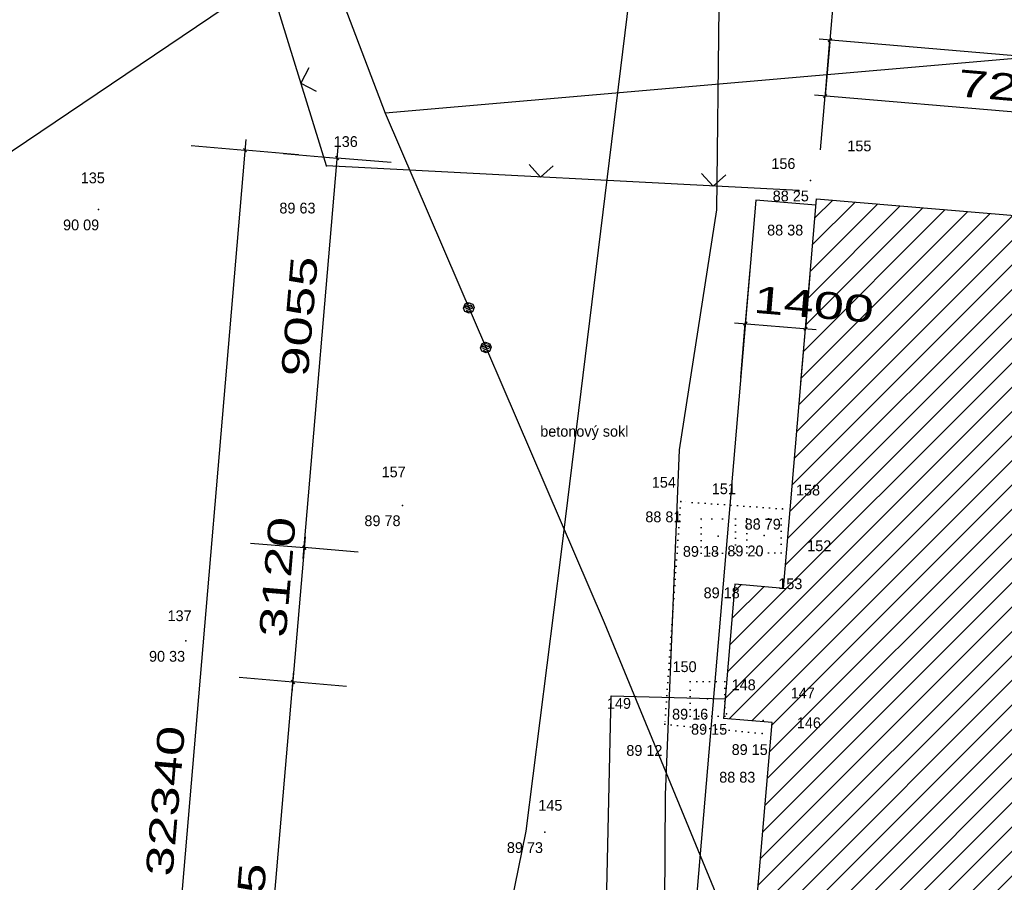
# Model space of a CAD drawing. Extents: x -667835 to -53017, y -1149389 to -953716.
# Tile 12 of 29: x -556080 to -533268, y -1068829 to -1048853. Entities that reach past the tile are written whole.
import ezdxf

# ---------------------------------------------------------------- set-up
doc = ezdxf.new("R2010")
doc.units = 0
doc.header["$MEASUREMENT"] = 0
doc.linetypes.add('DOT', pattern=[1, 0, -1, 0])
for name, color, linetype in [('koty', 1, 'Continuous'), ('legenda', 13, 'Continuous'), ('objekt', 4, 'Continuous'), ('podklad- geometr', 1, 'Continuous'), ('VYSBODY', 1, 'Continuous'), ('ÈBODY', 1, 'Continuous')]:
    doc.layers.add(name, color=color, linetype=linetype)
doc.styles.add('SPIRITTXTSTYLE1', font='ROMAN')
doc.linetypes.add('642', pattern='A,0,-1,[96,situace.shx,S=0.001748,R=0,X=-1,Y=0],0', length=1)
doc.linetypes.add('648', pattern='A,0,-1,[102,situace.shx,S=0.001672,R=0,X=-1,Y=0],0', length=1)
doc.linetypes.add('KAN-LIT', pattern='A,0,-1,[39,situace.shx,S=0.001166,R=0,X=-1,Y=0],0', length=1)
doc.linetypes.add('VODA-EXT', pattern='A,0,-1,[41,situace.shx,S=0.0016,R=0,X=-1,Y=0],0', length=1)
doc.dimstyles.new('SPIRITSTYLE10', dxfattribs={"dimtxt": 625.000061, "dimasz": 12.7, "dimexe": 1250.000122, "dimexo": 9891.972656, "dimgap": 250, "dimtad": 1, "dimdec": 3, "dimzin": 0, "dimdsep": 46, "dimlunit": 7, "dimtxsty": 'SPIRITTXTSTYLE1', "dimblk1": '_TICKMARKS10', "dimblk2": '_TICKMARKS10', "dimsah": 1, "dimcen": 0.09, "dimdle": 250, "dimclrd": 1, "dimclre": 1, "dimclrt": 1, "dimadec": 0, "dimazin": 0, "dimtfac": 1, "dimtdec": 4, "dimtofl": 0, "dimtmove": 1, "dimatfit": 0, "dimfxl": 0, "dimtolj": 1, "dimtzin": 0, "dimarcsym": 0})
doc.dimstyles.new('SPIRITSTYLE11', dxfattribs={"dimtxt": 625.000061, "dimasz": 12.7, "dimexe": 1250.000122, "dimexo": 1140.211304, "dimgap": 250, "dimtad": 1, "dimdec": 3, "dimzin": 0, "dimdsep": 46, "dimlunit": 7, "dimtxsty": 'SPIRITTXTSTYLE1', "dimblk1": '_TICKMARKS11', "dimblk2": '_TICKMARKS11', "dimsah": 1, "dimcen": 0.09, "dimdle": 250, "dimclrd": 1, "dimclre": 1, "dimclrt": 1, "dimadec": 0, "dimazin": 0, "dimtfac": 1, "dimtdec": 4, "dimtofl": 0, "dimtmove": 1, "dimatfit": 0, "dimfxl": 0, "dimtolj": 1, "dimtzin": 0, "dimarcsym": 0})
doc.dimstyles.new('SPIRITSTYLE17', dxfattribs={"dimtxt": 625.000061, "dimasz": 12.7, "dimexe": 1250.000122, "dimexo": 44.216618, "dimgap": 250, "dimtad": 1, "dimdec": 3, "dimzin": 0, "dimdsep": 46, "dimlunit": 7, "dimtxsty": 'SPIRITTXTSTYLE1', "dimblk1": '_TICKMARKS17', "dimblk2": '_TICKMARKS17', "dimsah": 1, "dimcen": 0.09, "dimdle": 250, "dimclrd": 1, "dimclre": 1, "dimclrt": 1, "dimadec": 0, "dimazin": 0, "dimtfac": 1, "dimtdec": 4, "dimtofl": 0, "dimtmove": 1, "dimatfit": 0, "dimfxl": 0, "dimtolj": 1, "dimtzin": 0, "dimarcsym": 0})
doc.dimstyles.new('SPIRITSTYLE18', dxfattribs={"dimtxt": 625.000061, "dimasz": 12.7, "dimexe": 1250.000122, "dimexo": 898.640381, "dimgap": 250, "dimtad": 1, "dimdec": 3, "dimzin": 0, "dimdsep": 46, "dimlunit": 7, "dimtxsty": 'SPIRITTXTSTYLE1', "dimblk1": '_TICKMARKS18', "dimblk2": '_TICKMARKS18', "dimsah": 1, "dimcen": 0.09, "dimdle": 250, "dimclrd": 1, "dimclre": 1, "dimclrt": 1, "dimadec": 0, "dimazin": 0, "dimtfac": 1, "dimtdec": 4, "dimtofl": 0, "dimtmove": 1, "dimatfit": 0, "dimfxl": 0, "dimtolj": 1, "dimtzin": 0, "dimarcsym": 0})
doc.dimstyles.new('SPIRITSTYLE25', dxfattribs={"dimtxt": 625.000061, "dimasz": 12.7, "dimexe": 1250.000122, "dimexo": 1621.733398, "dimgap": 250, "dimtad": 1, "dimdec": 3, "dimzin": 0, "dimdsep": 46, "dimlunit": 7, "dimtxsty": 'SPIRITTXTSTYLE1', "dimblk1": '_TICKMARKS25', "dimblk2": '_TICKMARKS25', "dimsah": 1, "dimcen": 0.09, "dimdle": 250, "dimclrd": 1, "dimclre": 1, "dimclrt": 1, "dimadec": 0, "dimazin": 0, "dimtfac": 1, "dimtdec": 4, "dimtofl": 0, "dimtmove": 1, "dimatfit": 0, "dimfxl": 0, "dimtolj": 1, "dimtzin": 0, "dimarcsym": 0})
doc.dimstyles.new('SPIRITSTYLE8', dxfattribs={"dimtxt": 625.000061, "dimasz": 12.7, "dimexe": 1250.000122, "dimexo": 9891.963867, "dimgap": 250, "dimtad": 1, "dimdec": 3, "dimzin": 0, "dimdsep": 46, "dimlunit": 7, "dimtxsty": 'SPIRITTXTSTYLE1', "dimblk1": '_TICKMARKS8', "dimblk2": '_TICKMARKS8', "dimsah": 1, "dimcen": 0.09, "dimdle": 250, "dimclrd": 1, "dimclre": 1, "dimclrt": 1, "dimadec": 0, "dimazin": 0, "dimtfac": 1, "dimtdec": 4, "dimtofl": 0, "dimtmove": 1, "dimatfit": 0, "dimfxl": 0, "dimtolj": 1, "dimtzin": 0, "dimarcsym": 0})
doc.dimstyles.new('SPIRITSTYLE9', dxfattribs={"dimtxt": 625.000061, "dimasz": 12.7, "dimexe": 1250.000122, "dimexo": 8761.969727, "dimgap": 250, "dimtad": 1, "dimdec": 3, "dimzin": 0, "dimdsep": 46, "dimlunit": 7, "dimtxsty": 'SPIRITTXTSTYLE1', "dimblk1": '_TICKMARKS9', "dimblk2": '_TICKMARKS9', "dimsah": 1, "dimcen": 0.09, "dimdle": 250, "dimclrd": 1, "dimclre": 1, "dimclrt": 1, "dimadec": 0, "dimazin": 0, "dimtfac": 1, "dimtdec": 4, "dimtofl": 0, "dimtmove": 1, "dimatfit": 0, "dimfxl": 0, "dimtolj": 1, "dimtzin": 0, "dimarcsym": 0})

# ---------------------------------------------------------------- blocks, each defined once
blk = doc.blocks.new('_TICKMARKS8')
at = {"color": 1, "linetype": 'Continuous'}
blk.add_line((-3, -3), (3, 3), dxfattribs=at)
blk = doc.blocks.new('*D8')
at = {"color": 1, "linetype": 'Continuous', "ltscale": 1500}
for p, q in [((-550967, -1078511, 2624), (-549730, -1063939, 2624)), ((-550997, -1064082, 2624), (-549751, -1064188, 2624)), ((-548506, -1064294, 2624), (-549751, -1064188, 2624)), ((-552192, -1078157, 2624), (-550946, -1078262, 2624)), ((-549700, -1078368, 2624), (-550946, -1078262, 2624))]:
    blk.add_line(p, q, dxfattribs=at)
at = {"color": 1, "linetype": 'Continuous', "ltscale": 1500, "xscale": 12.69999980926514, "yscale": 12.69999980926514, "zscale": 12.69999980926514}
for p, rotation in [((-549751, -1064188, 2624), 85.14867623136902), ((-550946, -1078262, 2624), 265.1486812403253)]:
    blk.add_blockref('_TICKMARKS8', p, dxfattribs=dict(at, rotation=rotation))
at = {"color": 1, "linetype": 'Continuous', "ltscale": 1500, "style": 'SPIRITTXTSTYLE1', "width": 1.5}
blk.add_text('14125', height=625, rotation=85.1487, dxfattribs=at).set_placement((-550656, -1071886, 2624))
blk = doc.blocks.new('_TICKMARKS9')
at = {"color": 1, "linetype": 'Continuous'}
blk.add_line((-3, -3), (3, 3), dxfattribs=at)
blk = doc.blocks.new('*D9')
at = {"color": 1, "linetype": 'Continuous', "ltscale": 1500}
for p, q in [((-550733, -1060973, 2624), (-549488, -1061079, 2624)), ((-549466, -1060830, 2624), (-549773, -1064437, 2624)), ((-548242, -1061185, 2624), (-549488, -1061079, 2624)), ((-550997, -1064082, 2624), (-549751, -1064188, 2624)), ((-548506, -1064294, 2624), (-549751, -1064188, 2624))]:
    blk.add_line(p, q, dxfattribs=at)
at = {"color": 1, "linetype": 'Continuous', "ltscale": 1500, "xscale": 12.69999980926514, "yscale": 12.69999980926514, "zscale": 12.69999980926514}
for p, rotation in [((-549488, -1061079, 2624), 85.14867623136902), ((-549751, -1064188, 2624), -94.85132877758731)]:
    blk.add_blockref('_TICKMARKS9', p, dxfattribs=dict(at, rotation=rotation))
at = {"color": 1, "linetype": 'Continuous', "ltscale": 1500, "style": 'SPIRITTXTSTYLE1', "width": 1.5}
blk.add_text('3120', height=625, rotation=445.1487, dxfattribs=at).set_placement((-549916, -1063176, 2624))
blk = doc.blocks.new('_TICKMARKS10')
at = {"color": 1, "linetype": 'Continuous'}
blk.add_line((-3, -3), (3, 3), dxfattribs=at)
blk = doc.blocks.new('*D10')
at = {"color": 1, "linetype": 'Continuous', "ltscale": 1500}
for p, q in [((-549509, -1061328, 2624), (-548701, -1051807, 2624)), ((-549967, -1051951, 2624), (-548722, -1052056, 2624)), ((-547476, -1052162, 2624), (-548722, -1052056, 2624)), ((-550733, -1060973, 2624), (-549488, -1061079, 2624)), ((-548242, -1061185, 2624), (-549488, -1061079, 2624))]:
    blk.add_line(p, q, dxfattribs=at)
at = {"color": 1, "linetype": 'Continuous', "ltscale": 1500, "xscale": 12.69999980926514, "yscale": 12.69999980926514, "zscale": 12.69999980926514}
for p, rotation in [((-548722, -1052056, 2624), 85.14867623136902), ((-549488, -1061079, 2624), 265.1486812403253)]:
    blk.add_blockref('_TICKMARKS10', p, dxfattribs=dict(at, rotation=rotation))
at = {"color": 1, "linetype": 'Continuous', "ltscale": 1500, "style": 'SPIRITTXTSTYLE1', "width": 1.5}
blk.add_text('9055', height=625, rotation=85.1487, dxfattribs=at).set_placement((-549404, -1057140, 2624))
blk = doc.blocks.new('_TICKMARKS11')
at = {"color": 1, "linetype": 'Continuous'}
blk.add_line((-3, -3), (3, 3), dxfattribs=at)
blk = doc.blocks.new('*D11')
at = {"color": 1, "linetype": 'Continuous', "ltscale": 1500}
for p, q in [((-537312, -1049372, 2624), (-537418, -1050617, 2624)), ((-530053, -1049988, 2624), (-530159, -1051233, 2624)), ((-537667, -1050596, 2624), (-529910, -1051254, 2624)), ((-537523, -1051863, 2624), (-537418, -1050617, 2624)), ((-530264, -1052479, 2624), (-530159, -1051233, 2624))]:
    blk.add_line(p, q, dxfattribs=at)
at = {"color": 1, "linetype": 'Continuous', "ltscale": 1500, "xscale": 12.69999980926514, "yscale": 12.69999980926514, "zscale": 12.69999980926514}
for p, rotation in [((-537418, -1050617, 2624), 175.1486992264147), ((-530159, -1051233, 2624), -4.851312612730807)]:
    blk.add_blockref('_TICKMARKS11', p, dxfattribs=dict(at, rotation=rotation))
at = {"color": 1, "linetype": 'Continuous', "ltscale": 1500, "style": 'SPIRITTXTSTYLE1', "width": 1.5}
blk.add_text('7285', height=625, rotation=355.1487, dxfattribs=at).set_placement((-534360, -1050626, 2624))
blk = doc.blocks.new('_TICKMARKS17')
at = {"color": 1, "linetype": 'Continuous'}
blk.add_line((-3, -3), (3, 3), dxfattribs=at)
blk = doc.blocks.new('*D17')
at = {"color": 1, "linetype": 'Continuous', "ltscale": 1500}
for p, q in [((-537202, -1048082, 2624), (-537308, -1049327, 2624)), ((-520240, -1050776, 2624), (-537557, -1049306, 2624)), ((-537414, -1050573, 2624), (-537308, -1049327, 2624)), ((-520383, -1049510, 2624), (-520489, -1050755, 2624)), ((-520594, -1052001, 2624), (-520489, -1050755, 2624))]:
    blk.add_line(p, q, dxfattribs=at)
at = {"color": 1, "linetype": 'Continuous', "ltscale": 1500, "xscale": 12.69999980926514, "yscale": 12.69999980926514, "zscale": 12.69999980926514}
for p, rotation in [((-537308, -1049327, 2624), 175.1487265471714), ((-520489, -1050755, 2624), 355.148745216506)]:
    blk.add_blockref('_TICKMARKS17', p, dxfattribs=dict(at, rotation=rotation))
at = {"color": 1, "linetype": 'Continuous', "ltscale": 1500, "style": 'SPIRITTXTSTYLE1', "width": 1.5}
blk.add_text('16880', height=625, rotation=355.1487, dxfattribs=at).set_placement((-529589, -1049732, 2624))
blk = doc.blocks.new('_TICKMARKS18')
at = {"color": 1, "linetype": 'Continuous'}
blk.add_line((-3, -3), (3, 3), dxfattribs=at)
blk = doc.blocks.new('*D18')
at = {"color": 1, "linetype": 'Continuous', "ltscale": 1500}
for p, q in [((-550842, -1051626, 2624), (-553619, -1084348, 2624)), ((-552108, -1051769, 2624), (-550863, -1051875, 2624)), ((-549617, -1051980, 2624), (-550863, -1051875, 2624)), ((-554843, -1083993, 2624), (-553598, -1084099, 2624)), ((-552352, -1084205, 2624), (-553598, -1084099, 2624))]:
    blk.add_line(p, q, dxfattribs=at)
at = {"color": 1, "linetype": 'Continuous', "ltscale": 1500, "xscale": 12.69999980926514, "yscale": 12.69999980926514, "zscale": 12.69999980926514}
for p, rotation in [((-550863, -1051875, 2624), 85.14872404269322), ((-553598, -1084099, 2624), -94.85128096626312)]:
    blk.add_blockref('_TICKMARKS18', p, dxfattribs=dict(at, rotation=rotation))
at = {"color": 1, "linetype": 'Continuous', "ltscale": 1500, "style": 'SPIRITTXTSTYLE1', "width": 1.5}
blk.add_text('32340', height=625, rotation=445.1487, dxfattribs=at).set_placement((-552542, -1068707, 2624))
blk = doc.blocks.new('_TICKMARKS25')
at = {"color": 1, "linetype": 'Continuous'}
blk.add_line((-3, -3), (3, 3), dxfattribs=at)
blk = doc.blocks.new('*D25')
at = {"color": 1, "linetype": 'Continuous', "ltscale": 1500}
for p, q in [((-539165, -1054646, 2624), (-539270, -1055891, 2624)), ((-537770, -1054764, 2624), (-537875, -1056010, 2624)), ((-539519, -1055870, 2624), (-537626, -1056031, 2624)), ((-539376, -1057137, 2624), (-539270, -1055891, 2624)), ((-537981, -1057255, 2624), (-537875, -1056010, 2624))]:
    blk.add_line(p, q, dxfattribs=at)
at = {"color": 1, "linetype": 'Continuous', "ltscale": 1500, "xscale": 12.69999980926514, "yscale": 12.69999980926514, "zscale": 12.69999980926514}
for p, rotation in [((-539270, -1055891, 2624), 175.148671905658), ((-537875, -1056010, 2624), -4.851338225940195)]:
    blk.add_blockref('_TICKMARKS25', p, dxfattribs=dict(at, rotation=rotation))
at = {"color": 1, "linetype": 'Continuous', "ltscale": 1500, "style": 'SPIRITTXTSTYLE1', "width": 1.5}
blk.add_text('1400', height=625, rotation=355.1487, dxfattribs=at).set_placement((-539095, -1055637, 2624))

msp = doc.modelspace()

# ---------------------------------------------------------------- hatches: boundary and pattern name
at = {"layer": 'objekt', "linetype": 'Continuous', "ltscale": 300}
h = msp.add_hatch(dxfattribs=at)
h.set_pattern_fill('ZdivNP', color=2, scale=31.75, style=0, pattern_type=2)
h.set_pattern_definition([(45, (329951.12, -24615.18), (-282.84271, 282.84271), [])])
h.paths.add_polyline_path([(-539775.3298, -1065034.5861), (-538649.3758, -1065130.1516), (-539843.9388, -1079204.5339), (-533835.5718, -1079714.4938), (-534346.3789, -1085732.8469), (-523535.2573, -1086650.4396), (-523132.6997, -1081907.4982), (-523212.4096, -1081900.7336), (-523082.5913, -1080371.2194), (-523002.8833, -1080377.9851), (-521927.9868, -1067713.5158), (-522396.3013, -1067673.7678), (-522392.4936, -1067628.9084), (-522003.8891, -1067661.8913), (-521995.4321, -1067562.2619), (-521865.6157, -1066032.7731), (-521785.9087, -1066039.5378), (-521398.1509, -1061470.965), (-530958.7749, -1060659.508), (-530952.4311, -1060584.7678), (-530707.1763, -1057695.1652), (-530747.0425, -1057691.7824), (-530500.0928, -1054782.2102), (-530460.2265, -1054785.5969), (-530360.8559, -1053614.8059), (-535896.6318, -1053144.9563), (-537619.7204, -1052998.7102), (-538385.516, -1062021.3469), (-539511.4704, -1061925.7805)], flags=0)
h.paths.add_polyline_path([(-531897.668, -1071569.0825, 1), (-530035.0346, -1071569.0825, 1)], flags=0)

# ---------------------------------------------------------------- linework, layer by layer
at = {"layer": 'legenda', "color": 6, "linetype": '648', "ltscale": 3500}
for p, q in [((-541320.7075, -1043165.0227, 900), (-543546.3838, -1061240.134, 900)), ((-543546.3838, -1061240.134, 900), (-544355.7212, -1067647.4079, 900)), ((-544355.7212, -1067647.4079, 900), (-545839.5049, -1074931.4669, 900))]:
    msp.add_line(p, q, dxfattribs=at)
at = {"layer": 'legenda', "color": 5, "linetype": '642', "ltscale": 3500}
for p, q in [((-564380.0415, -1057357.6115, 900), (-548840.8305, -1046890.1242, 900)), ((-539884.203, -1048562.7648, 900), (-539938.1585, -1053256.9465, 900)), ((-539938.1585, -1053256.9465, 900), (-540801.448, -1058814.427, 900)), ((-540801.448, -1058814.427, 900), (-541125.1814, -1066799.9333, 900)), ((-541125.1814, -1066799.9333, 900), (-541179.1372, -1077860.758, 900))]:
    msp.add_line(p, q, dxfattribs=at)
at = {"layer": 'legenda', "color": 12, "linetype": 'KAN-LIT', "ltscale": 2250}
for p, q in [((-539027.3905, -1053029.7727), (-541290.1636, -1079689.8347)), ((-537632.406, -1053148.173), (-539027.3905, -1053029.7727))]:
    msp.add_line(p, q, dxfattribs=at)
at = {"layer": 'legenda', "color": 13, "linetype": 'VODA-EXT', "ltscale": 3500}
for p, q in [((-542693.2431, -1079003.3703), (-542379.4748, -1064507.2092)), ((-542379.4748, -1064507.2092), (-539745.0194, -1064580.05))]:
    msp.add_line(p, q, dxfattribs=at)
at = {"layer": 'objekt', "color": 2, "linetype": 'Continuous', "ltscale": 300}
for p, q in [((-538385.5118, -1062021.2971, 900), (-537619.7204, -1052998.7102, 900)), ((-537619.7204, -1052998.7102, 900), (-530360.8559, -1053614.8059, 900)), ((-539511.4704, -1061925.7805, 2623.8), (-539775.3298, -1065034.5861, 2623.8)), ((-538385.5162, -1062021.3469, 2623.8), (-539511.4704, -1061925.7805, 2623.8)), ((-538649.3757, -1065130.1516, 2623.8), (-539775.3298, -1065034.5861, 2623.8)), ((-539843.9388, -1079204.5339, 900), (-538649.3737, -1065130.1271, 900))]:
    msp.add_line(p, q, dxfattribs=at)
at = {"layer": 'podklad- geometr', "color": 7, "linetype": 'Continuous', "ltscale": 1000}
for p, q in [((-548974.9712, -1052240.5422, -899100), (-553754.9116, -1036740.3273, -899100)), ((-538024.8639, -1052810.6633, -899100), (-548974.9712, -1052240.5422, -899100))]:
    msp.add_line(p, q, dxfattribs=at)
at = {"layer": 'podklad- geometr', "color": 1, "linetype": 'Continuous', "ltscale": 1000}
for p, q in [((-551774.8003, -1040080.4328, -899100), (-547614.9761, -1051020.4621, -899100)), ((-514665.0493, -1048150.4816, -899100), (-547614.9761, -1051020.4621, -899100)), ((-547614.9761, -1051020.4621, -899100), (-542535.0537, -1062810.4406, -899100)), ((-542535.0537, -1062810.4406, -899100), (-539415.0892, -1070390.5976, -899100))]:
    msp.add_line(p, q, dxfattribs=at)
at = {"layer": 'podklad- geometr', "color": 7, "linetype": 'Continuous'}
for p, q in [((-549378.3891, -1049969.9191, -899100), (-549564.3061, -1050319.884, -899100)), ((-549564.3061, -1050319.884, -899100), (-549213.8276, -1050504.8352, -899100)), ((-544279.6816, -1052205.8977, -899100), (-544014.9233, -1052500.7629, -899100)), ((-544014.9233, -1052500.7629, -899100), (-543720.7929, -1052235.1887, -899100)), ((-540280.1484, -1052415.4387, -899100), (-540015.1961, -1052710.3117, -899100)), ((-540015.1961, -1052710.3117, -899100), (-539720.8725, -1052444.7512, -899100)), ((-545801.6128, -1055536.5246, -899100), (-545760.5942, -1055431.9133, -899100)), ((-545766.0185, -1055521.1867, -899100), (-545617.9487, -1055457.3879, -899100)), ((-545744.9507, -1055468.2199, -899100), (-545766.0185, -1055521.1867, -899100)), ((-545760.5942, -1055431.9133, -899100), (-545686.5591, -1055400.0148, -899100)), ((-545601.9985, -1055494.4055, -899100), (-545750.0693, -1055558.2043, -899100)), ((-545670.916, -1055436.3195, -899100), (-545744.9507, -1055468.2199, -899100)), ((-545686.5591, -1055400.0148, -899100), (-545582.3545, -1055442.052, -899100)), ((-545617.9487, -1055457.3879, -899100), (-545586.355, -1055530.7102, -899100)), ((-545550.7612, -1055515.3762, -899100), (-545591.7798, -1055619.9836, -899100)), ((-545582.3545, -1055442.052, -899100), (-545550.7612, -1055515.3762, -899100)), ((-545770.02, -1055609.8469, -899100), (-545801.6128, -1055536.5246, -899100)), ((-545665.8144, -1055651.884, -899100), (-545770.02, -1055609.8469, -899100)), ((-545586.355, -1055530.7102, -899100), (-545734.4258, -1055594.5109, -899100)), ((-545734.4258, -1055594.5109, -899100), (-545681.458, -1055615.5793, -899100)), ((-545681.458, -1055615.5793, -899100), (-545607.4228, -1055583.6789, -899100)), ((-545591.7798, -1055619.9836, -899100), (-545665.8144, -1055651.884, -899100)), ((-545405.9326, -1056454.8449, -899100), (-545364.9145, -1056350.2355, -899100)), ((-545370.3388, -1056439.509, -899100), (-545222.268, -1056375.7082, -899100)), ((-545349.271, -1056386.5422, -899100), (-545370.3388, -1056439.509, -899100)), ((-545364.9145, -1056350.2355, -899100), (-545290.8784, -1056318.3352, -899100)), ((-545206.3188, -1056412.7258, -899100), (-545354.3887, -1056476.5266, -899100)), ((-545275.2353, -1056354.6418, -899100), (-545349.271, -1056386.5422, -899100)), ((-545290.8784, -1056318.3352, -899100), (-545186.6743, -1056360.3742, -899100)), ((-545222.268, -1056375.7082, -899100), (-545190.6753, -1056449.0324, -899100)), ((-545155.0815, -1056433.6965, -899100), (-545196.1001, -1056538.3059, -899100)), ((-545186.6743, -1056360.3742, -899100), (-545155.0815, -1056433.6965, -899100)), ((-545374.3393, -1056528.1691, -899100), (-545405.9326, -1056454.8449, -899100)), ((-545270.1347, -1056570.2063, -899100), (-545374.3393, -1056528.1691, -899100)), ((-545190.6753, -1056449.0324, -899100), (-545338.7456, -1056512.8332, -899100)), ((-545338.7456, -1056512.8332, -899100), (-545285.7783, -1056533.8996, -899100)), ((-545285.7783, -1056533.8996, -899100), (-545211.7431, -1056502.0012, -899100)), ((-545196.1001, -1056538.3059, -899100), (-545270.1347, -1056570.2063, -899100))]:
    msp.add_line(p, q, dxfattribs=at)
at = {"layer": 'podklad- geometr', "color": 15, "linetype": 'DOT', "ltscale": 150}
for p, q in [((-540765.0068, -1060010.6105, -899100), (-541135.1391, -1065170.3732, -899100)), ((-538405.0733, -1060180.3684, -899100), (-540765.0068, -1060010.6105, -899100)), ((-540294.9393, -1061210.507, -899100), (-540294.9393, -1060410.5559, -899100)), ((-539494.9881, -1060410.5559, -899100), (-539494.9881, -1061210.507, -899100)), ((-539234.9104, -1061200.1877, -899100), (-539234.9104, -1060400.2365, -899100)), ((-538434.9108, -1060400.2365, -899100), (-538434.9108, -1061200.1877, -899100)), ((-539494.9881, -1061210.507, -899100), (-540294.9393, -1061210.507, -899100)), ((-538434.9108, -1061200.1877, -899100), (-539234.9104, -1061200.1877, -899100)), ((-540544.9706, -1064980.0256, -899100), (-540544.9706, -1064180.0744, -899100)), ((-540544.9706, -1064180.0744, -899100), (-539745.0194, -1064180.0744, -899100)), ((-539745.0194, -1064180.0744, -899100), (-539745.0194, -1064980.0256, -899100)), ((-539745.0194, -1064980.0256, -899100), (-540544.9706, -1064980.0256, -899100)), ((-541135.1391, -1065170.3732, -899100), (-538874.8121, -1065380.4382, -899100))]:
    msp.add_line(p, q, dxfattribs=at)
at = {"layer": 'podklad- geometr', "color": 15, "linetype": 'DOT', "ltscale": 250}
for p, q in [((-540294.9393, -1060410.5559, -899100), (-539494.9881, -1060410.5559, -899100)), ((-539234.9104, -1060400.2365, -899100), (-538434.9108, -1060400.2365, -899100))]:
    msp.add_line(p, q, dxfattribs=at)
at = {"layer": 'podklad- geometr', "color": 1, "linetype": 'Continuous', "ltscale": 1000}
for p in [(-548974.9712, -1052240.5422, -309469.9688), (-537755.113, -1052580.4445, -310850), (-538024.8639, -1052810.6633, -310720), (-554254.8813, -1053250.5578, -309009.9688), (-540765.0068, -1060010.6105, -310289.9688), (-547215.0005, -1060100.5275, -309320), (-552234.8491, -1063240.6467, -308769.9688), (-538855.0458, -1065080.4563, -309949.9688), (-541135.1391, -1065170.3732, -309979.9688), (-538874.8121, -1065380.4382, -310269.9688)]:
    msp.add_point(p, dxfattribs=at)
at = {"layer": 'podklad- geometr', "color": 8, "linetype": 'Continuous', "ltscale": 1000}
for p in [(-538405.0733, -1060180.3684, -310310), (-539894.9049, -1060810.5627, -309920), (-538834.892, -1060800.4855, -309900), (-540144.8896, -1064580.4875, -309939.9688), (-539704.994, -1064930.466, -309949.9688)]:
    msp.add_point(p, dxfattribs=at)
at = {"layer": 'VYSBODY', "color": 7, "linetype": 'Continuous', "ltscale": 1000}
msp.add_point((-543914.8144, -1067670.6086, -309370), dxfattribs=at)

# ---------------------------------------------------------------- texts
at = {"layer": 'VYSBODY', "color": 7, "linetype": 'Continuous', "ltscale": 1000, "style": 'SPIRITTXTSTYLE1'}
for s, p in [('88 25', (-538633.3539, -1053060.2609, -899100)), ('89 63', (-550063.2768, -1053340.4758, -899100)), ('90 09', (-555075.3735, -1053730.3742, -899100)), ('88 38', (-538763.191, -1053850.134, -899100)), ('88 81', (-541585.1118, -1060490.427, -899100)), ('89 78', (-548093.2417, -1060580.3439, -899100)), ('88 79', (-539283.3143, -1060660.1838, -899100)), ('89 18', (-540715.0097, -1061290.3781, -899100)), ('89 20', (-539684.065, -1061280.301, -899100)), ('89 18', (-540235.1942, -1062250.3967, -899100)), ('90 33', (-553084.022, -1063720.4621, -899100)), ('89 16', (-540964.9946, -1065060.3029, -899100)), ('89 15', (-540525.099, -1065410.2814, -899100)), ('89 12', (-542025.0073, -1065900.174, -899100)), ('89 15', (-539585.2338, -1065880.4079, -899100)), ('88 83', (-539873.2008, -1066520.2912, -899100)), ('89 73', (-544793.0556, -1068150.4245, -899100))]:
    msp.add_text(s, height=250, dxfattribs=at).set_placement(p)
at = {"layer": 'ÈBODY', "color": 7, "linetype": 'Continuous', "ltscale": 1000, "style": 'SPIRITTXTSTYLE1'}
for s, p in [('136', (-548804.8257, -1051800.6477, -899100)), ('155', (-536905.1649, -1051900.6418, -899100)), ('156', (-538665.1349, -1052310.3059, -899100)), ('135', (-554664.9341, -1052640.5188, -899100)), ('betonov%%253 sokl', (-544020.2344, -1058510.3146, -899100)), ('157', (-547694.8159, -1059450.5676, -899100)), ('154', (-541435.1208, -1059690.4758, -899100)), ('151', (-540044.8957, -1059840.466, -899100)), ('158', (-538095.0147, -1059870.3098, -899100)), ('152', (-537834.953, -1061160.5412, -899100)), ('153', (-538505.0672, -1062040.3322, -899100)), ('137', (-552654.979, -1062780.5969, -899100)), ('150', (-540954.9177, -1063960.3703, -899100)), ('148', (-539584.8462, -1064380.4992, -899100)), ('147', (-538215.1624, -1064570.4104, -899100)), ('149', (-542474.98, -1064810.3186, -899100)), ('146', (-538074.8609, -1065260.2902, -899100)), ('145', (-544064.8052, -1067170.6394, -899100))]:
    msp.add_text(s, height=250, dxfattribs=at).set_placement(p)

# ---------------------------------------------------------------- dimensions: what is measured, and where the dimension line sits
at = {"layer": 'koty', "color": 1, "linetype": 'Continuous', "ltscale": 1500}
for p1, p2, distance, dimstyle, picture, middle in [((-520598.1001, -1052044.6066, 2623.8), (-537417.5794, -1050617.0617, 2623.8), -1294.2186, 'SPIRITSTYLE17', '*D17', (-528898.3891, -1050041.259, 2623.8)), ((-537619.7204, -1052998.7102, 2623.8), (-530360.8559, -1053614.8059, 2623.8), 2390.2113, 'SPIRITSTYLE11', '*D11', (-533788.147, -1050925.1066, 2623.8)), ((-548721.7817, -1052056.4289, 2623.8), (-551456.7915, -1084280.6086, 2623.8), -2148.64, 'SPIRITSTYLE18', '*D18', (-552230.2173, -1067986.8093, 2623.8)), ((-538385.5118, -1062021.2971, 2623.8), (-537619.7204, -1052998.7102, 2623.8), 11141.9731, 'SPIRITSTYLE10', '*D10', (-549104.6753, -1056567.7219, 2623.8)), ((-539511.4704, -1061925.7805, 2623.8), (-539775.3298, -1065034.5861, 2623.8), -10011.9702, 'SPIRITSTYLE9', '*D9', (-549619.5024, -1062633.466, 2623.8)), ((-539843.9388, -1079204.5339, 2623.8), (-538649.3737, -1065130.1271, 2623.8), 11141.964, 'SPIRITSTYLE8', '*D8', (-550348.7075, -1071225.0493, 2623.8))]:
    dim = msp.add_aligned_dim(p1=p1, p2=p2, distance=distance, dimstyle=dimstyle, dxfattribs=at)
    dim.commit()
    dim.dimension.update_dxf_attribs({"geometry": picture, "text_midpoint": middle})
dim = msp.add_linear_dim(base=(-539270.2539, -1055891.2199, 2623.8), p1=(-539027.3905, -1053029.7727, 2623.8), p2=(-537632.406, -1053148.173, 2623.8), angle=355.14860344, dimstyle='SPIRITSTYLE25', dxfattribs=at)
dim.commit()
dim.dimension.update_dxf_attribs({"geometry": '*D25', "text_midpoint": (-537745.4311, -1055868.0324), "dimtype": 161})

doc.saveas('drawing.dxf')
